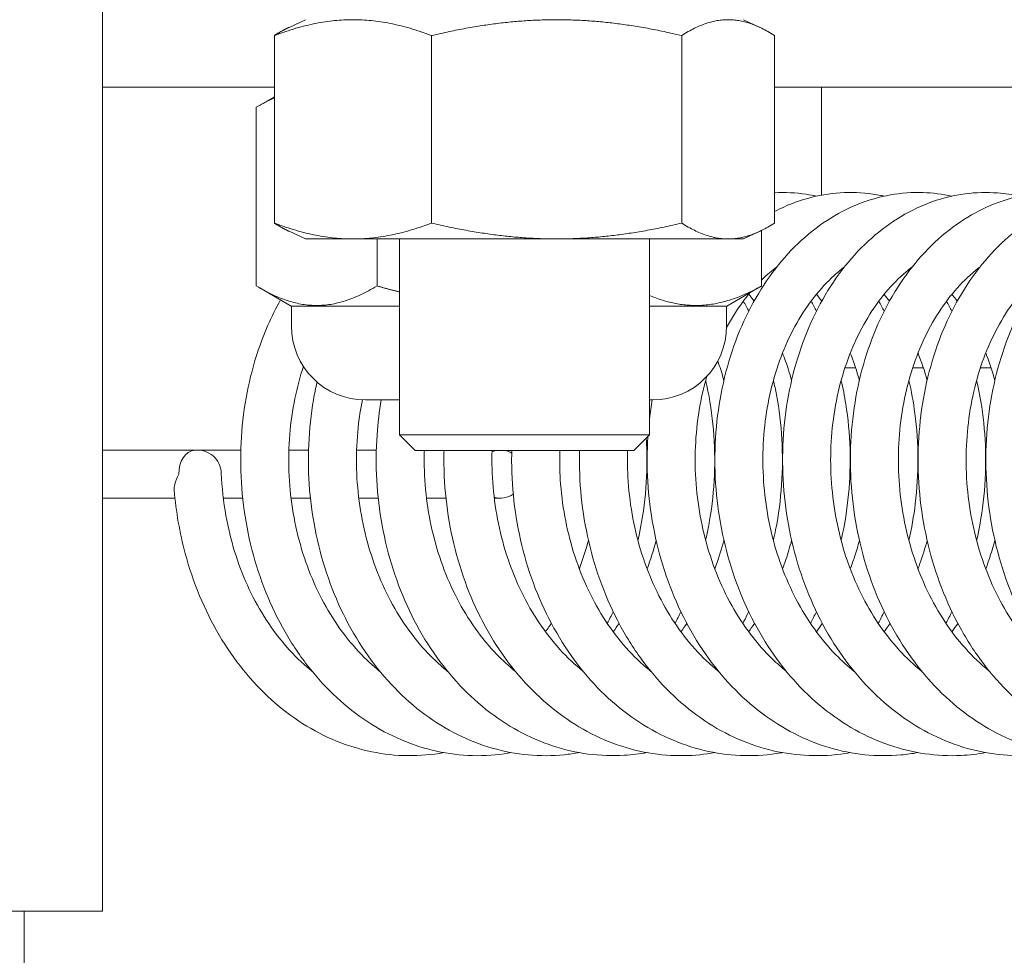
# Model space of a CAD drawing. Header units: inches. Extents: x 15 to 394, y 11 to 241.
# Tile 50 of 83: x 294.499 to 295.483, y 74.84 to 75.774. Entities that reach past the tile are written whole.
import ezdxf

# ---------------------------------------------------------------- set-up
doc = ezdxf.new("R2010")
doc.units = ezdxf.units.IN
doc.header["$LTSCALE"] = 24
doc.header["$MEASUREMENT"] = 0
doc.layers.get('0').update_dxf_attribs({"lineweight": 0})
for name, color, linetype, lineweight in [('Detail Boundary (ANSI)', 7, 'Continuous', 5), ('Dimension (ANSI)', 7, 'Continuous', 5), ('Hatch (ANSI)', 7, 'Continuous', 5), ('Visible (ANSI)', 7, 'Continuous', 5)]:
    doc.layers.add(name, color=color, linetype=linetype, lineweight=lineweight)
doc.styles.add('ROMANS', font='tahoma.ttf')
doc.dimstyles.new('Default (ANSI)', dxfattribs={"dimscale": 24, "dimtxt": 0.07, "dimasz": 0.07, "dimexe": 0.125, "dimexo": 0.0625, "dimgap": 0.031496, "dimtad": 0, "dimtih": 1, "dimtoh": 1, "dimrnd": 1e-08, "dimzin": 0, "dimdsep": 46, "dimtxsty": 'ROMANS', "dimblk": 'Filled-1', "dimcen": 0.09, "dimdle": 0.393701, "dimclrd": 256, "dimclre": 256, "dimclrt": 256, "dimadec": 0, "dimazin": 0, "dimtfac": 0.928571, "dimtofl": 0, "dimtmove": 0, "dimatfit": 3, "dimfxl": 0, "dimtolj": 1, "dimtzin": 0, "dimlwd": -1, "dimlwe": -1, "dimarcsym": 0})

# ---------------------------------------------------------------- blocks, each defined once
blk = doc.blocks.new('Filled-1')
at = {"color": 0}
for p, q in [((0, 0), (-1, 0.17857)), ((-1, 0.17857), (-1, -0.17857)), ((-1, 0), (0, 0)), ((-1, -0.17857), (0, 0))]:
    blk.add_line(p, q, dxfattribs=at)
at = {"color": 0, "flags": 128}
blk.add_lwpolyline([(-1, -0.17857), (0, 0)], dxfattribs=at)
at = {"color": 0}
blk.add_solid([(-1, -0.17857), (0, 0), (-1, 0.17857), (-1, -0.17857)], dxfattribs=at)
blk = doc.blocks.new('*D15')
at = {"layer": 'Defpoints', "color": 0}
for p in [(296.53471, 76.22793), (294.51246, 70.09393), (305.54621, 70.09393)]:
    blk.add_point(p, dxfattribs=at)
at = {"layer": 'Dimension (ANSI)'}
for p, q in [((305.54621, 77.90793), (305.54621, 79.58793)), ((298.03471, 76.22793), (308.54621, 76.22793)), ((296.01246, 70.09393), (308.54621, 70.09393)), ((305.54621, 68.41393), (305.54621, 66.73393))]:
    blk.add_line(p, q, dxfattribs=at)
at = {"layer": 'Dimension (ANSI)', "xscale": 1.680000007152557, "yscale": 1.680000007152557, "zscale": 1.680000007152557}
for p, rotation in [((305.54621, 76.22793), 270), ((305.54621, 70.09393), 90)]:
    blk.add_blockref('Filled-1', p, dxfattribs=dict(at, rotation=rotation))
at = {"layer": 'Dimension (ANSI)', "insert": (305.54621, 73.16093), "char_height": 1.68, "attachment_point": 5, "style": 'ROMANS'}
blk.add_mtext('\\A1;6.1', dxfattribs=at)
blk = doc.blocks.new('2dDetail0')
at = {"layer": 'Detail Boundary (ANSI)'}
blk.add_circle((12.313085, 3.142095), 0.06468, dxfattribs=at)

msp = doc.modelspace()

# ---------------------------------------------------------------- hatches: boundary and pattern name
at = {"layer": 'Hatch (ANSI)'}
h = msp.add_hatch(dxfattribs=at)
h.set_pattern_fill('ANSI31', color=256, scale=24, style=0)
edge = h.paths.add_edge_path()
edge.add_ellipse((247.24021, 76.00018), major_axis=(0, 0.22775), ratio=1, start_angle=0, end_angle=90)
edge.add_line((247.01246, 76.00018), (247.01246, 52.39318))
edge.add_ellipse((247.30271, 52.39318), major_axis=(-0.29025, 0), ratio=1, start_angle=0, end_angle=90)
edge.add_line((247.30271, 52.10293), (296.47221, 52.10293))
edge.add_ellipse((296.47221, 52.39318), major_axis=(0, -0.29025), ratio=1, start_angle=0, end_angle=90)
edge.add_line((296.76246, 52.39318), (296.76246, 76.00018))
edge.add_ellipse((296.53471, 76.00018), major_axis=(0.22775, 0), ratio=1, start_angle=0, end_angle=90)
edge.add_line((296.53471, 76.22793), (293.99021, 76.22793))
edge.add_ellipse((293.99021, 76.32168), major_axis=(0, -0.09375), ratio=1, start_angle=270, end_angle=360, ccw=False)
edge.add_line((293.89646, 76.32168), (293.89646, 76.86618))
edge.add_ellipse((293.99021, 76.86618), major_axis=(-0.09375, 0), ratio=1, start_angle=270, end_angle=360, ccw=False)
edge.add_line((293.99021, 76.95993), (294.38746, 76.95993))
edge.add_line((294.38746, 76.95993), (294.38746, 77.09393))
edge.add_line((294.38746, 77.09393), (293.99021, 77.09393))
edge.add_ellipse((293.99021, 76.86618), major_axis=(0, 0.22775), ratio=1, start_angle=0, end_angle=90)
edge.add_line((293.76246, 76.86618), (293.76246, 76.32168))
edge.add_ellipse((293.99021, 76.32168), major_axis=(-0.22775, 0), ratio=1, start_angle=0, end_angle=90)
edge.add_line((293.99021, 76.09393), (296.53471, 76.09393))
edge.add_ellipse((296.53471, 76.00018), major_axis=(0, 0.09375), ratio=1, start_angle=270, end_angle=360, ccw=False)
edge.add_line((296.62846, 76.00018), (296.62846, 52.39318))
edge.add_ellipse((296.47221, 52.39318), major_axis=(0.15625, 0), ratio=1, start_angle=270, end_angle=360, ccw=False)
edge.add_line((296.47221, 52.23693), (247.30271, 52.23693))
edge.add_ellipse((247.30271, 52.39318), major_axis=(0, -0.15625), ratio=1, start_angle=270, end_angle=360, ccw=False)
edge.add_line((247.14646, 52.39318), (247.14646, 76.00018))
edge.add_ellipse((247.24021, 76.00018), major_axis=(-0.09375, 0), ratio=1, start_angle=270, end_angle=360, ccw=False)
edge.add_line((247.24021, 76.09393), (248.53471, 76.09393))
edge.add_ellipse((248.53471, 76.32168), major_axis=(0, -0.22775), ratio=1, start_angle=0, end_angle=90)
edge.add_line((248.76246, 76.32168), (248.76246, 76.86618))
edge.add_ellipse((248.53471, 76.86618), major_axis=(0.22775, 0), ratio=1, start_angle=0, end_angle=90)
edge.add_line((248.53471, 77.09393), (248.13746, 77.09393))
edge.add_line((248.13746, 77.09393), (248.13746, 76.95993))
edge.add_line((248.13746, 76.95993), (248.53471, 76.95993))
edge.add_ellipse((248.53471, 76.86618), major_axis=(0, 0.09375), ratio=1, start_angle=270, end_angle=360, ccw=False)
edge.add_line((248.62846, 76.86618), (248.62846, 76.32168))
edge.add_ellipse((248.53471, 76.32168), major_axis=(0.09375, 0), ratio=1, start_angle=270, end_angle=360, ccw=False)
edge.add_line((248.53471, 76.22793), (248.15971, 76.22793))
edge.add_line((248.15971, 76.22793), (247.84721, 76.22793))
edge.add_line((247.84721, 76.22793), (247.53471, 76.22793))
edge.add_line((247.53471, 76.22793), (247.24021, 76.22793))

# ---------------------------------------------------------------- linework, layer by layer
at = {"layer": 'Visible (ANSI)'}
for p, q in [((294.58171, 75.83708), (294.58171, 75.07143)), ((294.78471, 75.77428), (294.76823, 75.76659)), ((295.22221, 75.77428), (295.23868, 75.76659)), ((294.75355, 75.75846), (294.75355, 75.57109)), ((294.91072, 75.75846), (294.91072, 75.57109)), ((295.16062, 75.75846), (295.16062, 75.57109)), ((295.25336, 75.57109), (295.25336, 75.75846)), ((294.75355, 75.70693), (294.58171, 75.70693)), ((295.50196, 75.70693), (295.25336, 75.70693)), ((295.30046, 75.70693), (295.30046, 75.59905)), ((294.75355, 75.69725), (294.73892, 75.6888)), ((294.73547, 75.68676), (294.73547, 75.50834)), ((295.24045, 75.5638), (295.24045, 75.50834)), ((294.78471, 75.55528), (294.76823, 75.56296)), ((295.22221, 75.55528), (294.78471, 75.55528)), ((294.85616, 75.55528), (294.85616, 75.50834)), ((294.87846, 75.35963), (294.87846, 75.55528)), ((295.12846, 75.35963), (295.12846, 75.55528)), ((295.22221, 75.55528), (295.23868, 75.56296)), ((294.77032, 75.48818), (294.73892, 75.50631)), ((295.20559, 75.48818), (295.237, 75.50631)), ((294.77032, 75.48818), (294.87846, 75.48818)), ((294.77053, 75.46843), (294.77053, 75.48818)), ((295.12846, 75.48818), (295.20559, 75.48818)), ((295.20553, 75.46843), (295.20553, 75.48818)), ((295.30046, 75.49329), (295.30046, 75.49294)), ((295.33434, 75.42668), (295.32378, 75.42668)), ((295.40203, 75.42668), (295.39147, 75.42668)), ((295.46973, 75.42668), (295.45916, 75.42668)), ((294.87846, 75.39443), (294.84453, 75.39443)), ((295.13153, 75.39443), (295.12846, 75.39443)), ((294.87846, 75.35963), (295.12846, 75.35963)), ((294.89416, 75.34393), (294.87846, 75.35963)), ((295.11276, 75.34393), (295.12846, 75.35963)), ((294.67498, 75.34438), (294.58171, 75.34438)), ((294.67807, 75.34438), (294.72005, 75.34438)), ((294.76807, 75.34438), (294.78774, 75.34438)), ((294.83576, 75.34438), (294.85543, 75.34438)), ((295.11276, 75.34393), (294.89416, 75.34393)), ((294.65423, 75.29648), (294.58171, 75.29648)), ((294.72193, 75.29648), (294.70254, 75.29648)), ((294.78962, 75.29648), (294.77023, 75.29648)), ((294.85731, 75.29648), (294.83793, 75.29648)), ((294.925, 75.29648), (294.90562, 75.29648)), ((294.97944, 75.29648), (294.97331, 75.29648)), ((294.58171, 75.07143), (294.58171, 74.88393)), ((294.48796, 74.88393), (294.58171, 74.88393)), ((294.50346, 70.09393), (294.50346, 74.88393))]:
    msp.add_line(p, q, dxfattribs=at)
for centre, radius, start, end in [((294.84453, 75.46843), 0.074, 180, 270), ((295.13153, 75.46843), 0.074, 270, 0), ((294.67652, 75.32043), 0.024, 2.39814, 95.67045)]:
    msp.add_arc(centre, radius, start, end, dxfattribs=at)
for centre, major_axis, ratio, start_param, end_param in [((294.67652, 75.32043), (-0.00237, 0.02388), 0.75883, 0, 1.495592), ((294.97944, 75.32043), (0, 0.02395), 0.985297, 0.19421, 0.361068), ((294.97944, 75.32043), (0, 0.02395), 0.985297, 5.783232, 6.088975), ((294.97944, 75.32043), (0, 0.02395), 0.985297, 2.874365, 3.718316)]:
    msp.add_ellipse(centre, major_axis=major_axis, ratio=ratio, start_param=start_param, end_param=end_param, dxfattribs=at)
for points, weights in [([(294.75355, 75.75846), (294.83214, 75.78792), (294.91072, 75.75846)], [1, 1.15470053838, 1]), ([(294.91072, 75.75846), (295.03567, 75.78792), (295.16062, 75.75846)], [1, 1.15470053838, 1]), ([(295.16062, 75.75846), (295.20699, 75.78792), (295.25336, 75.75846)], [1, 1.15470053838, 1]), ([(294.76823, 75.76659), (294.76115, 75.76329), (294.75355, 75.75846)], [1.03838962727, 1.02245385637, 1]), ([(294.75355, 75.69636), (294.74482, 75.69241), (294.73547, 75.68676)], [1.03673668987, 1.02135442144, 1.00016401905]), ([(294.75355, 75.57109), (294.76115, 75.56626), (294.76823, 75.56296)], [1, 1.02245385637, 1.03838962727]), ([(294.91072, 75.57109), (294.83214, 75.54163), (294.75355, 75.57109)], [1, 1.15470053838, 1]), ([(295.16062, 75.57109), (295.03567, 75.54163), (294.91072, 75.57109)], [1, 1.15470053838, 1]), ([(295.25336, 75.57109), (295.20699, 75.54163), (295.16062, 75.57109)], [1, 1.15470053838, 1]), ([(294.73547, 75.50834), (294.79581, 75.47191), (294.85616, 75.50834)], [1.00014442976, 1.1547635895, 1.00014440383]), ([(294.85616, 75.50834), (294.86754, 75.50506), (294.87846, 75.50235)], [1.00014440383, 1.0123714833, 1.02266476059]), ([(295.12846, 75.49877), (295.18255, 75.4763), (295.24045, 75.50834)], [1.03662795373, 1.13363447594, 1.00014440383]), ([(295.24045, 75.50834), (295.23871, 75.50729), (295.237, 75.50631)], [1.00014440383, 1.0040133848, 1.00768874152])]:
    msp.add_rational_spline(points, weights, degree=2, dxfattribs=at)
for points, knots in [([(295.46444, 75.04221), (295.45629, 75.04074), (295.44806, 75.0398), (295.42774, 75.03881), (295.41563, 75.03938), (295.39162, 75.04282), (295.37973, 75.04569), (295.35638, 75.05367), (295.34493, 75.05881), (295.32272, 75.07123), (295.31196, 75.07855), (295.29141, 75.09522), (295.28163, 75.10459), (295.26331, 75.12514), (295.25478, 75.13634), (295.2392, 75.16025), (295.23216, 75.17298), (295.21975, 75.19959), (295.21438, 75.21349), (295.20545, 75.24209), (295.20189, 75.25679), (295.19663, 75.2866), (295.19494, 75.30171), (295.19346, 75.33197), (295.19367, 75.34712), (295.19597, 75.37707), (295.19806, 75.39186), (295.20407, 75.42074), (295.20798, 75.43482), (295.21755, 75.46188), (295.22319, 75.47487), (295.23606, 75.49939), (295.24329, 75.51094), (295.25911, 75.53224), (295.2677, 75.54201), (295.28599, 75.55945), (295.29566, 75.56715), (295.31578, 75.58026), (295.3262, 75.5857), (295.34744, 75.5942), (295.35826, 75.5973), (295.37999, 75.60116), (295.39091, 75.60194), (295.41146, 75.60128), (295.4211, 75.60008), (295.4306, 75.598)], [29.701319, 29.701319, 29.701319, 29.701319, 29.806121, 29.806121, 29.959525, 29.959525, 30.113297, 30.113297, 30.268759, 30.268759, 30.426647, 30.426647, 30.586983, 30.586983, 30.749272, 30.749272, 30.912848, 30.912848, 31.077143, 31.077143, 31.24178, 31.24178, 31.406556, 31.406556, 31.57138, 31.57138, 31.736203, 31.736203, 31.900943, 31.900943, 32.065406, 32.065406, 32.229167, 32.229167, 32.391474, 32.391474, 32.551273, 32.551273, 32.70757, 32.70757, 32.860106, 32.860106, 33.009847, 33.009847, 33.142727, 33.142727, 33.142727, 33.142727]), ([(295.25336, 75.60147), (295.26396, 75.60201), (295.2746, 75.60148), (295.2885, 75.59936), (295.29186, 75.59873), (295.29521, 75.598)], [45.5163905, 45.5163905, 45.5163905, 45.5163905, 45.6622271, 45.6622271, 45.709086, 45.709086, 45.709086, 45.709086]), ([(295.25336, 75.58269), (295.25639, 75.58427), (295.25946, 75.58576), (295.27296, 75.59184), (295.28372, 75.59544), (295.3054, 75.60026), (295.31631, 75.60154), (295.33807, 75.60179), (295.34891, 75.60079), (295.3607, 75.59847), (295.3618, 75.59824), (295.36291, 75.598)], [38.9124332, 38.9124332, 38.9124332, 38.9124332, 38.9580835, 38.9580835, 39.1113761, 39.1113761, 39.2615665, 39.2615665, 39.4104861, 39.4104861, 39.4259075, 39.4259075, 39.4259075, 39.4259075]), ([(295.53214, 75.04221), (295.52146, 75.04029), (295.51066, 75.03927), (295.48777, 75.03908), (295.47568, 75.04014), (295.45178, 75.04454), (295.43996, 75.0479), (295.41681, 75.05683), (295.40549, 75.06243), (295.38358, 75.07577), (295.373, 75.08354), (295.35288, 75.10106), (295.34334, 75.11084), (295.32555, 75.13215), (295.31732, 75.1437), (295.30238, 75.16824), (295.29568, 75.18124), (295.28398, 75.20834), (295.27899, 75.22244), (295.27082, 75.25135), (295.26765, 75.26617), (295.26318, 75.29614), (295.26189, 75.3113), (295.26121, 75.34155), (295.26182, 75.35666), (295.26491, 75.38644), (295.26739, 75.40112), (295.27416, 75.42967), (295.27846, 75.44355), (295.28874, 75.47014), (295.29473, 75.48285), (295.30826, 75.50675), (295.3158, 75.51795), (295.33219, 75.53848), (295.34103, 75.54784), (295.35976, 75.5644), (295.36962, 75.57164), (295.39003, 75.58378), (295.40056, 75.58873), (295.42196, 75.59625), (295.43282, 75.59886), (295.45459, 75.60174), (295.4655, 75.60205), (295.48371, 75.60066), (295.49104, 75.59958), (295.49829, 75.598)], [23.418125, 23.418125, 23.418125, 23.418125, 23.555363, 23.555363, 23.708719, 23.708719, 23.862753, 23.862753, 24.01869, 24.01869, 24.177115, 24.177115, 24.337915, 24.337915, 24.500531, 24.500531, 24.6643, 24.6643, 24.828692, 24.828692, 24.99337, 24.99337, 25.158162, 25.158162, 25.32299, 25.32299, 25.487804, 25.487804, 25.652508, 25.652508, 25.816868, 25.816868, 25.980397, 25.980397, 26.142268, 26.142268, 26.301397, 26.301397, 26.456885, 26.456885, 26.608707, 26.608707, 26.758092, 26.758092, 26.859537, 26.859537, 26.859537, 26.859537]), ([(295.59983, 75.04221), (295.59861, 75.04199), (295.59738, 75.04178), (295.58415, 75.03966), (295.572, 75.03888), (295.54781, 75.03966), (295.53576, 75.04121), (295.51198, 75.04657), (295.50025, 75.05041), (295.47732, 75.06028), (295.46613, 75.06635), (295.44455, 75.08059), (295.43417, 75.0888), (295.41449, 75.10716), (295.40521, 75.11734), (295.38798, 75.13938), (295.38006, 75.15127), (295.36577, 75.17641), (295.35942, 75.18967), (295.34845, 75.21722), (295.34383, 75.2315), (295.33643, 75.2607), (295.33365, 75.27562), (295.32998, 75.30572), (295.32909, 75.32089), (295.32921, 75.35111), (295.33022, 75.36616), (295.3341, 75.39574), (295.33697, 75.41028), (295.3445, 75.43848), (295.34916, 75.45214), (295.36016, 75.47822), (295.36649, 75.49064), (295.38066, 75.51389), (295.38849, 75.52472), (295.40542, 75.54446), (295.41451, 75.55339), (295.43365, 75.56905), (295.44368, 75.57582), (295.46436, 75.58699), (295.47499, 75.59145), (295.49118, 75.59637), (295.49655, 75.5977), (295.50196, 75.59875)], [17.134935, 17.134935, 17.134935, 17.134935, 17.150693, 17.150693, 17.304568, 17.304568, 17.457945, 17.457945, 17.612296, 17.612296, 17.768734, 17.768734, 17.927691, 17.927691, 18.088929, 18.088929, 18.251841, 18.251841, 18.41578, 18.41578, 18.580253, 18.580253, 18.744966, 18.744966, 18.90977, 18.90977, 19.074599, 19.074599, 19.239401, 19.239401, 19.404059, 19.404059, 19.568294, 19.568294, 19.731554, 19.731554, 19.89294, 19.89294, 20.051356, 20.051356, 20.206031, 20.206031, 20.281443, 20.281443, 20.281443, 20.281443]), ([(295.66752, 75.04221), (295.66376, 75.04153), (295.65998, 75.04097), (295.64416, 75.03908), (295.63202, 75.0388), (295.60787, 75.04055), (295.59588, 75.04258), (295.57223, 75.04891), (295.5606, 75.05321), (295.53791, 75.06402), (295.52687, 75.07056), (295.50564, 75.0857), (295.49547, 75.09434), (295.47627, 75.11352), (295.46725, 75.12408), (295.45061, 75.14683), (295.443, 75.15904), (295.42938, 75.18474), (295.42338, 75.19825), (295.41315, 75.22621), (295.40891, 75.24066), (295.40229, 75.27011), (295.39991, 75.28512), (295.39704, 75.31531), (295.39655, 75.33048), (295.39747, 75.36063), (295.39887, 75.3756), (295.40353, 75.40496), (295.40679, 75.41934), (295.41507, 75.44716), (295.4201, 75.46059), (295.43179, 75.48612), (295.43846, 75.49824), (295.45325, 75.5208), (295.46137, 75.53126), (295.47882, 75.55018), (295.48813, 75.55867), (295.49984, 75.56751), (295.5017, 75.56886), (295.50359, 75.57018)], [10.851756, 10.851756, 10.851756, 10.851756, 10.900103, 10.900103, 11.053751, 11.053751, 11.207215, 11.207215, 11.361934, 11.361934, 11.518893, 11.518893, 11.678369, 11.678369, 11.840018, 11.840018, 12.003197, 12.003197, 12.167282, 12.167282, 12.331825, 12.331825, 12.496565, 12.496565, 12.661379, 12.661379, 12.826208, 12.826208, 12.990993, 12.990993, 13.155592, 13.155592, 13.319679, 13.319679, 13.482629, 13.482629, 13.643478, 13.643478, 13.673606, 13.673606, 13.673606, 13.673606]), ([(295.70781, 75.03929), (295.69853, 75.03897), (295.68924, 75.03934), (295.66797, 75.04174), (295.65603, 75.04426), (295.63255, 75.05154), (295.62101, 75.05632), (295.59859, 75.06806), (295.58771, 75.07505), (295.56687, 75.09108), (295.55692, 75.10014), (295.53821, 75.12012), (295.52947, 75.13106), (295.51343, 75.15449), (295.50614, 75.16699), (295.49322, 75.19324), (295.48758, 75.20698), (295.47809, 75.23531), (295.47424, 75.24991), (295.46841, 75.27959), (295.46642, 75.29466), (295.46435, 75.3249), (295.46426, 75.34007), (295.46597, 75.37011), (295.46777, 75.38499), (295.47321, 75.41408), (295.47685, 75.42829), (295.48588, 75.45569), (295.49126, 75.46887), (295.50364, 75.49384), (295.51063, 75.50563), (295.52602, 75.52747), (295.53442, 75.53754), (295.54641, 75.54963), (295.54944, 75.5525), (295.55253, 75.55528)], [4.685145, 4.685145, 4.685145, 4.685145, 4.802925, 4.802925, 4.956543, 4.956543, 5.111675, 5.111675, 5.269167, 5.269167, 5.429146, 5.429146, 5.591174, 5.591174, 5.754592, 5.754592, 5.918804, 5.918804, 6.083405, 6.083405, 6.248168, 6.248168, 6.412988, 6.412988, 6.577814, 6.577814, 6.742576, 6.742576, 6.907103, 6.907103, 7.071014, 7.071014, 7.23361, 7.23361, 7.286853, 7.286853, 7.286853, 7.286853]), ([(295.24045, 75.51421), (295.24072, 75.51449), (295.241, 75.51476), (295.24595, 75.51957), (295.25078, 75.52372), (295.25571, 75.52748)], [38.6601334, 38.6601334, 38.6601334, 38.6601334, 38.6665047, 38.6665047, 38.7731383, 38.7731383, 38.7731383, 38.7731383]), ([(295.33288, 75.12339), (295.32658, 75.12844), (295.32048, 75.13399), (295.30703, 75.14782), (295.29985, 75.15642), (295.28661, 75.17492), (295.28054, 75.18481), (295.26961, 75.20563), (295.26476, 75.21657), (295.25638, 75.23923), (295.25286, 75.25096), (295.24723, 75.27491), (295.24511, 75.28714), (295.24235, 75.31178), (295.24169, 75.32419), (295.24185, 75.34888), (295.24265, 75.36115), (295.24569, 75.38523), (295.24791, 75.39703), (295.2537, 75.41988), (295.25725, 75.43091), (295.26558, 75.45194), (295.27035, 75.46192), (295.28094, 75.48062), (295.28677, 75.48932), (295.29931, 75.50527), (295.30604, 75.5125), (295.31645, 75.52194), (295.3199, 75.52481), (295.32341, 75.52748)], [30.420999, 30.420999, 30.420999, 30.420999, 30.542759, 30.542759, 30.700827, 30.700827, 30.857384, 30.857384, 31.013163, 31.013163, 31.168596, 31.168596, 31.323903, 31.323903, 31.47917, 31.47917, 31.634418, 31.634418, 31.789652, 31.789652, 31.944929, 31.944929, 32.100427, 32.100427, 32.256572, 32.256572, 32.414197, 32.414197, 32.48995, 32.48995, 32.48995, 32.48995]), ([(295.40057, 75.12339), (295.39267, 75.12972), (295.38508, 75.13684), (295.37049, 75.15279), (295.36352, 75.16166), (295.35071, 75.18064), (295.34487, 75.19075), (295.33442, 75.21197), (295.32982, 75.22308), (295.32196, 75.24605), (295.31871, 75.25789), (295.31363, 75.28203), (295.3118, 75.29432), (295.3096, 75.31902), (295.30923, 75.33143), (295.30995, 75.35605), (295.31104, 75.36825), (295.31462, 75.39214), (295.31711, 75.40382), (295.32341, 75.42635), (295.32722, 75.4372), (295.33601, 75.45781), (295.34099, 75.46756), (295.35199, 75.48575), (295.35801, 75.49418), (295.37089, 75.50956), (295.37778, 75.51648), (295.38697, 75.52426), (295.38903, 75.5259), (295.3911, 75.52748)], [24.137807, 24.137807, 24.137807, 24.137807, 24.290528, 24.290528, 24.448228, 24.448228, 24.604587, 24.604587, 24.760272, 24.760272, 24.915669, 24.915669, 25.070964, 25.070964, 25.226227, 25.226227, 25.381471, 25.381471, 25.536707, 25.536707, 25.692007, 25.692007, 25.847588, 25.847588, 26.003939, 26.003939, 26.161999, 26.161999, 26.206771, 26.206771, 26.206771, 26.206771]), ([(295.46826, 75.12339), (295.46702, 75.12439), (295.46578, 75.12541), (295.4564, 75.13332), (295.44861, 75.14104), (295.43408, 75.15791), (295.42731, 75.16704), (295.41495, 75.1865), (295.40933, 75.19682), (295.39938, 75.21842), (295.39503, 75.2297), (295.3877, 75.25293), (295.38472, 75.26489), (295.38019, 75.28919), (295.37865, 75.30153), (295.37702, 75.32626), (295.37693, 75.33866), (295.37822, 75.36318), (295.37958, 75.37531), (295.38371, 75.39898), (295.38647, 75.41052), (295.39327, 75.43272), (295.39732, 75.44338), (295.40656, 75.46355), (295.41176, 75.47306), (295.42315, 75.49073), (295.42935, 75.49888), (295.44257, 75.51367), (295.4496, 75.52028), (295.45753, 75.52651), (295.45816, 75.527), (295.45879, 75.52748)], [17.854619, 17.854619, 17.854619, 17.854619, 17.87872, 17.87872, 18.038209, 18.038209, 18.19558, 18.19558, 18.351765, 18.351765, 18.507371, 18.507371, 18.662738, 18.662738, 18.818024, 18.818024, 18.973284, 18.973284, 19.128524, 19.128524, 19.283763, 19.283763, 19.439095, 19.439095, 19.594776, 19.594776, 19.751369, 19.751369, 19.909922, 19.909922, 19.923591, 19.923591, 19.923591, 19.923591]), ([(295.53596, 75.12339), (295.53309, 75.12569), (295.53027, 75.12809), (295.51951, 75.13777), (295.51192, 75.14578), (295.49778, 75.16318), (295.49123, 75.17256), (295.47932, 75.19247), (295.47394, 75.203), (295.46448, 75.22496), (295.46039, 75.2364), (295.4536, 75.25989), (295.45089, 75.27194), (295.44692, 75.29637), (295.44566, 75.30875), (295.4446, 75.33349), (295.4448, 75.34586), (295.44665, 75.37027), (295.44829, 75.38231), (295.45295, 75.40574), (295.45597, 75.41713), (295.46327, 75.43898), (295.46755, 75.44943), (295.47724, 75.46915), (295.48265, 75.47841), (295.49442, 75.49555), (295.50079, 75.50341), (295.51358, 75.51681), (295.51993, 75.52249), (295.52648, 75.52748)], [11.571437, 11.571437, 11.571437, 11.571437, 11.626821, 11.626821, 11.785811, 11.785811, 11.942888, 11.942888, 12.098922, 12.098922, 12.254462, 12.254462, 12.409805, 12.409805, 12.565084, 12.565084, 12.720339, 12.720339, 12.875576, 12.875576, 13.030823, 13.030823, 13.186195, 13.186195, 13.341998, 13.341998, 13.498872, 13.498872, 13.640404, 13.640404, 13.640404, 13.640404]), ([(295.20551, 75.46684), (295.21045, 75.47603), (295.21588, 75.48462), (295.22402, 75.49565), (295.2264, 75.49868), (295.22884, 75.50159)], [38.3593862, 38.3593862, 38.3593862, 38.3593862, 38.5092592, 38.5092592, 38.5687269, 38.5687269, 38.5687269, 38.5687269]), ([(295.36291, 75.50001), (295.36296, 75.49994), (295.36301, 75.49988), (295.36482, 75.49765), (295.36656, 75.49543), (295.36826, 75.49314)], [46.26501686, 46.26501686, 46.26501686, 46.26501686, 46.26625494, 46.26625494, 46.30981594, 46.30981594, 46.30981594, 46.30981594]), ([(295.4306, 75.5), (295.43191, 75.49841), (295.43319, 75.49678), (295.43496, 75.49446), (295.43546, 75.4938), (295.43595, 75.49314)], [39.98183221, 39.98183221, 39.98183221, 39.98183221, 40.01400928, 40.01400928, 40.02663143, 40.02663143, 40.02663143, 40.02663143]), ([(294.9906, 75.04221), (294.98817, 75.04177), (294.98573, 75.04138), (294.97127, 75.03935), (294.95913, 75.0388), (294.93496, 75.04004), (294.92293, 75.04182), (294.89921, 75.04764), (294.88752, 75.0517), (294.8647, 75.06202), (294.85359, 75.06831), (294.83217, 75.08298), (294.82189, 75.0914), (294.80243, 75.11015), (294.79327, 75.12051), (294.77632, 75.14289), (294.76854, 75.15493), (294.75457, 75.18034), (294.74839, 75.19372), (294.73777, 75.22147), (294.73333, 75.23583), (294.7263, 75.26516), (294.72371, 75.28012), (294.72042, 75.31026), (294.71972, 75.32544), (294.72021, 75.35563), (294.72141, 75.37065), (294.72566, 75.40013), (294.72872, 75.41459), (294.73661, 75.44261), (294.74144, 75.45617), (294.75093, 75.4778), (294.75513, 75.48622), (294.75969, 75.49432)], [73.683605, 73.683605, 73.683605, 73.683605, 73.714834, 73.714834, 73.868593, 73.868593, 74.022003, 74.022003, 74.176523, 74.176523, 74.333206, 74.333206, 74.492411, 74.492411, 74.653847, 74.653847, 74.81689, 74.81689, 74.980901, 74.980901, 75.145409, 75.145409, 75.310135, 75.310135, 75.474944, 75.474944, 75.639773, 75.639773, 75.804568, 75.804568, 75.9692, 75.9692, 76.080001, 76.080001, 76.080001, 76.080001]), ([(295.26137, 75.4413), (295.26351, 75.43589), (295.26548, 75.43035), (295.26841, 75.42118), (295.26947, 75.41763), (295.27046, 75.41403)], [59.1618414, 59.1618414, 59.1618414, 59.1618414, 59.2417197, 59.2417197, 59.2911026, 59.2911026, 59.2911026, 59.2911026]), ([(295.32906, 75.4413), (295.33201, 75.43384), (295.33465, 75.42612), (295.33738, 75.41681), (295.33777, 75.41542), (295.33815, 75.41403)], [52.8786568, 52.8786568, 52.8786568, 52.8786568, 52.9888131, 52.9888131, 53.0079172, 53.0079172, 53.0079172, 53.0079172]), ([(295.46445, 75.4413), (295.46485, 75.44027), (295.46525, 75.43923), (295.46861, 75.4304), (295.47125, 75.42233), (295.47353, 75.41403)], [40.3122869, 40.3122869, 40.3122869, 40.3122869, 40.3275072, 40.3275072, 40.4415483, 40.4415483, 40.4415483, 40.4415483]), ([(294.85903, 75.12339), (294.85573, 75.12604), (294.85249, 75.12881), (294.84138, 75.13899), (294.83384, 75.14707), (294.81981, 75.16462), (294.81332, 75.17406), (294.80153, 75.19409), (294.79621, 75.20467), (294.78689, 75.22673), (294.78287, 75.2382), (294.77622, 75.26176), (294.77359, 75.27384), (294.76977, 75.2983), (294.76858, 75.31068), (294.76767, 75.33543), (294.76795, 75.34779), (294.76995, 75.37216), (294.77167, 75.38417), (294.77633, 75.40686), (294.7792, 75.41757), (294.78263, 75.42786)], [74.40329, 74.40329, 74.40329, 74.40329, 74.467022, 74.467022, 74.625885, 74.625885, 74.782889, 74.782889, 74.938887, 74.938887, 75.094411, 75.094411, 75.249748, 75.249748, 75.405025, 75.405025, 75.56028, 75.56028, 75.715516, 75.715516, 75.86179, 75.86179, 75.86179, 75.86179]), ([(295.19667, 75.43333), (295.19694, 75.43258), (295.19721, 75.43183), (295.1994, 75.42551), (295.20117, 75.41983), (295.20276, 75.41403)], [65.48379183, 65.48379183, 65.48379183, 65.48379183, 65.4946125, 65.4946125, 65.57428942, 65.57428942, 65.57428942, 65.57428942]), ([(295.26518, 75.12339), (295.26049, 75.12715), (295.25591, 75.13119), (295.24368, 75.14302), (295.23631, 75.15135), (295.22264, 75.16934), (295.21634, 75.17899), (295.20495, 75.1994), (295.19984, 75.21015), (295.19096, 75.2325), (295.18717, 75.24409), (295.18099, 75.26784), (295.17859, 75.28), (295.17526, 75.30455), (295.17432, 75.31695), (295.17391, 75.34168), (295.17443, 75.354), (295.17691, 75.37825), (295.17887, 75.39017), (295.18275, 75.40726), (295.18416, 75.4127), (295.18572, 75.41804)], [36.704182, 36.704182, 36.704182, 36.704182, 36.794894, 36.794894, 36.953369, 36.953369, 37.110153, 37.110153, 37.266041, 37.266041, 37.421519, 37.421519, 37.576841, 37.576841, 37.732113, 37.732113, 37.887364, 37.887364, 38.042599, 38.042599, 38.116701, 38.116701, 38.116701, 38.116701]), ([(295.05829, 75.04221), (295.05333, 75.04132), (295.04834, 75.04062), (295.03128, 75.03891), (295.01914, 75.03886), (294.99503, 75.04108), (294.98306, 75.04334), (294.95949, 75.05012), (294.9479, 75.05465), (294.92534, 75.0659), (294.91437, 75.07265), (294.89332, 75.08822), (294.88326, 75.09706), (294.86429, 75.11662), (294.8554, 75.12736), (294.83904, 75.15044), (294.83158, 75.16279), (294.81829, 75.18875), (294.81246, 75.20237), (294.80258, 75.23052), (294.79853, 75.24504), (294.79228, 75.2746), (294.79009, 75.28964), (294.78759, 75.31986), (294.78729, 75.33503), (294.78859, 75.36514), (294.79018, 75.38007), (294.79372, 75.40063), (294.7949, 75.40653), (294.79623, 75.41236)], [67.400427, 67.400427, 67.400427, 67.400427, 67.464209, 67.464209, 67.61777, 67.61777, 67.771299, 67.771299, 67.926209, 67.926209, 68.08342, 68.08342, 68.243137, 68.243137, 68.404969, 68.404969, 68.568265, 68.568265, 68.732413, 68.732413, 68.896985, 68.896985, 69.061736, 69.061736, 69.226553, 69.226553, 69.391381, 69.391381, 69.458442, 69.458442, 69.458442, 69.458442]), ([(295.18459, 75.41403), (295.18499, 75.41229), (295.18539, 75.41054), (295.18887, 75.39439), (295.19107, 75.37963), (295.19358, 75.34973), (295.1939, 75.3346), (295.19264, 75.30433), (295.19106, 75.2892), (295.1874, 75.26752), (295.18607, 75.26082), (295.18455, 75.25417)], [71.9068163, 71.9068163, 71.9068163, 71.9068163, 71.926932, 71.926932, 72.0916637, 72.0916637, 72.256484, 72.256484, 72.4213094, 72.4213094, 72.4956698, 72.4956698, 72.4956698, 72.4956698]), ([(295.25228, 75.41403), (295.25339, 75.40927), (295.2544, 75.40446), (295.25803, 75.38508), (295.25983, 75.37021), (295.26155, 75.34017), (295.26147, 75.325), (295.2594, 75.29476), (295.25742, 75.27968), (295.2538, 75.26126), (295.25305, 75.25771), (295.25224, 75.25417)], [65.6236304, 65.6236304, 65.6236304, 65.6236304, 65.6785058, 65.6785058, 65.8432678, 65.8432678, 66.0080938, 66.0080938, 66.1729142, 66.1729142, 66.2124839, 66.2124839, 66.2124839, 66.2124839]), ([(295.31997, 75.41403), (295.32178, 75.40625), (295.32333, 75.39836), (295.32693, 75.3757), (295.32834, 75.36073), (295.32926, 75.33059), (295.32878, 75.31541), (295.32591, 75.28521), (295.32353, 75.2702), (295.32013, 75.25503), (295.32003, 75.2546), (295.31993, 75.25417)], [59.3404446, 59.3404446, 59.3404446, 59.3404446, 59.4300895, 59.4300895, 59.5948744, 59.5948744, 59.7597033, 59.7597033, 59.9245166, 59.9245166, 59.9292985, 59.9292985, 59.9292985, 59.9292985]), ([(295.38766, 75.41403), (295.39018, 75.40323), (295.39218, 75.39221), (295.39559, 75.36625), (295.3966, 75.35121), (295.39672, 75.32099), (295.39584, 75.30582), (295.39251, 75.27845), (295.39038, 75.26622), (295.38763, 75.25417)], [53.0572599, 53.0572599, 53.0572599, 53.0572599, 53.1816807, 53.1816807, 53.3464826, 53.3464826, 53.5113121, 53.5113121, 53.6461128, 53.6461128, 53.6461128, 53.6461128]), ([(295.45536, 75.41403), (295.45857, 75.40021), (295.46094, 75.38603), (295.46399, 75.35676), (295.4646, 75.34166), (295.46393, 75.3114), (295.46264, 75.29624), (295.45906, 75.27215), (295.45736, 75.26311), (295.45532, 75.25417)], [46.7740751, 46.7740751, 46.7740751, 46.7740751, 46.9332779, 46.9332779, 47.0980919, 47.0980919, 47.2629198, 47.2629198, 47.3629279, 47.3629279, 47.3629279, 47.3629279]), ([(294.92672, 75.12339), (294.92181, 75.12733), (294.91703, 75.13156), (294.90463, 75.14365), (294.89728, 75.15202), (294.88367, 75.17008), (294.8774, 75.17976), (294.86607, 75.20023), (294.861, 75.211), (294.85218, 75.23339), (294.84843, 75.24501), (294.84232, 75.26878), (294.83997, 75.28095), (294.83671, 75.30552), (294.83581, 75.31792), (294.83547, 75.34264), (294.83603, 75.35496), (294.83829, 75.37636), (294.83968, 75.38552), (294.84148, 75.39449)], [68.120108, 68.120108, 68.120108, 68.120108, 68.214978, 68.214978, 68.373397, 68.373397, 68.530149, 68.530149, 68.686021, 68.686021, 68.841493, 68.841493, 68.996812, 68.996812, 69.152084, 69.152084, 69.307334, 69.307334, 69.426294, 69.426294, 69.426294, 69.426294]), ([(295.12598, 75.04221), (295.11849, 75.04086), (295.11094, 75.03996), (295.0913, 75.03879), (295.07918, 75.03923), (295.05514, 75.04242), (295.04323, 75.04516), (295.01984, 75.05289), (295.00836, 75.0579), (294.98607, 75.07008), (294.97527, 75.07729), (294.95461, 75.09372), (294.94477, 75.10299), (294.92631, 75.12334), (294.9177, 75.13444), (294.90195, 75.15819), (294.89483, 75.17083), (294.88223, 75.19732), (294.87677, 75.21116), (294.86764, 75.23967), (294.86397, 75.25433), (294.85851, 75.2841), (294.85672, 75.2992), (294.85502, 75.32945), (294.85513, 75.34461), (294.85699, 75.37134), (294.85839, 75.38298), (294.86035, 75.39443)], [61.117246, 61.117246, 61.117246, 61.117246, 61.213517, 61.213517, 61.366945, 61.366945, 61.520659, 61.520659, 61.676001, 61.676001, 61.833747, 61.833747, 61.993958, 61.993958, 62.156155, 62.156155, 62.319677, 62.319677, 62.483943, 62.483943, 62.648568, 62.648568, 62.81334, 62.81334, 62.978163, 62.978163, 63.107223, 63.107223, 63.107223, 63.107223]), ([(295.39675, 75.04221), (295.39112, 75.0412), (295.38546, 75.04043), (295.36773, 75.03885), (295.35559, 75.03893), (295.3315, 75.0414), (295.31954, 75.04379), (295.29602, 75.05082), (295.28446, 75.05548), (295.26196, 75.06697), (295.25104, 75.07384), (295.23009, 75.08964), (295.22008, 75.09859), (295.20124, 75.11836), (295.19243, 75.1292), (295.17623, 75.15245), (295.16885, 75.16488), (295.15574, 75.19099), (295.15001, 75.20467), (295.14033, 75.23291), (295.13638, 75.24747), (295.13033, 75.27709), (295.12824, 75.29215), (295.12596, 75.32238), (295.12577, 75.33755), (295.12661, 75.35439), (295.12672, 75.3562), (295.12683, 75.358)], [35.984503, 35.984503, 35.984503, 35.984503, 36.056828, 36.056828, 36.210347, 36.210347, 36.363919, 36.363919, 36.518939, 36.518939, 36.67629, 36.67629, 36.836138, 36.836138, 36.998069, 36.998069, 37.161427, 37.161427, 37.325608, 37.325608, 37.490195, 37.490195, 37.654952, 37.654952, 37.819771, 37.819771, 37.839571, 37.839571, 37.839571, 37.839571]), ([(295.12523, 75.3564), (295.12578, 75.34732), (295.12599, 75.33819), (295.12562, 75.31392), (295.12444, 75.29875), (295.12091, 75.2738), (295.11908, 75.26393), (295.11686, 75.25417)], [78.4052143, 78.4052143, 78.4052143, 78.4052143, 78.5048744, 78.5048744, 78.6697028, 78.6697028, 78.7788548, 78.7788548, 78.7788548, 78.7788548]), ([(294.99442, 75.12339), (294.9879, 75.12861), (294.9816, 75.13437), (294.968, 75.14848), (294.96085, 75.15711), (294.94766, 75.17568), (294.94162, 75.18559), (294.93076, 75.20647), (294.92593, 75.21743), (294.91763, 75.24014), (294.91414, 75.25188), (294.90858, 75.27586), (294.90651, 75.2881), (294.90382, 75.31275), (294.9032, 75.32516), (294.90334, 75.33964), (294.90338, 75.34179), (294.90344, 75.34393)], [61.836924, 61.836924, 61.836924, 61.836924, 61.96283, 61.96283, 62.120847, 62.120847, 62.277376, 62.277376, 62.433141, 62.433141, 62.588569, 62.588569, 62.743874, 62.743874, 62.899141, 62.899141, 62.926125, 62.926125, 62.926125, 62.926125]), ([(295.19368, 75.04221), (295.18366, 75.04041), (295.17353, 75.0394), (295.15132, 75.03898), (295.13922, 75.03991), (295.11529, 75.04406), (295.10345, 75.04729), (295.08025, 75.05597), (295.06889, 75.06145), (295.0469, 75.07455), (295.03628, 75.0822), (295.01604, 75.0995), (295.00643, 75.10917), (294.9885, 75.13029), (294.98019, 75.14175), (294.96508, 75.16612), (294.95829, 75.17905), (294.9464, 75.20603), (294.94131, 75.22008), (294.93294, 75.24891), (294.92967, 75.2637), (294.92499, 75.29363), (294.9236, 75.30878), (294.92296, 75.33059), (294.92294, 75.33727), (294.92312, 75.34393)], [54.834054, 54.834054, 54.834054, 54.834054, 54.962772, 54.962772, 55.116134, 55.116134, 55.270093, 55.270093, 55.425902, 55.425902, 55.584187, 55.584187, 55.744868, 55.744868, 55.9074, 55.9074, 56.071121, 56.071121, 56.235489, 56.235489, 56.400157, 56.400157, 56.564945, 56.564945, 56.637725, 56.637725, 56.637725, 56.637725]), ([(295.06211, 75.12339), (295.05399, 75.1299), (295.04621, 75.13723), (295.03148, 75.15346), (295.02453, 75.16237), (295.01178, 75.18142), (295.00596, 75.19155), (294.99558, 75.21283), (294.99102, 75.22396), (294.98323, 75.24696), (294.98001, 75.25883), (294.975, 75.28299), (294.97321, 75.29528), (294.97111, 75.31973), (294.97077, 75.33188), (294.97113, 75.34393)], [55.553735, 55.553735, 55.553735, 55.553735, 55.710587, 55.710587, 55.868241, 55.868241, 56.024575, 56.024575, 56.180249, 56.180249, 56.335641, 56.335641, 56.490935, 56.490935, 56.64294, 56.64294, 56.64294, 56.64294]), ([(295.26137, 75.04221), (295.26081, 75.04211), (295.26025, 75.04201), (295.2477, 75.03986), (295.23556, 75.03896), (295.21136, 75.03948), (295.1993, 75.0409), (295.17548, 75.04601), (295.16372, 75.04972), (295.14073, 75.05934), (295.12951, 75.06529), (295.10784, 75.0793), (295.09741, 75.08739), (295.07761, 75.10554), (295.06826, 75.11561), (295.05089, 75.13746), (295.04288, 75.14926), (295.02842, 75.17424), (295.02197, 75.18744), (295.01081, 75.21487), (295.00609, 75.22911), (294.99849, 75.25824), (294.99561, 75.27313), (294.99173, 75.3032), (294.99074, 75.31837), (294.99068, 75.33697), (294.99072, 75.34045), (294.99081, 75.34393)], [48.550862, 48.550862, 48.550862, 48.550862, 48.55804, 48.55804, 48.711985, 48.711985, 48.86535, 48.86535, 49.019612, 49.019612, 49.175917, 49.175917, 49.334735, 49.334735, 49.495861, 49.495861, 49.658698, 49.658698, 49.822594, 49.822594, 49.987047, 49.987047, 50.151752, 50.151752, 50.316553, 50.316553, 50.35454, 50.35454, 50.35454, 50.35454]), ([(295.1298, 75.12339), (295.12834, 75.12457), (295.12688, 75.12577), (295.11732, 75.1339), (295.10956, 75.14166), (295.09507, 75.15861), (295.08834, 75.16777), (295.07603, 75.18729), (295.07045, 75.19764), (295.06056, 75.21929), (295.05625, 75.23059), (295.04899, 75.25386), (295.04605, 75.26583), (295.04159, 75.29015), (295.04008, 75.30249), (295.0387, 75.32456), (295.03854, 75.33427), (295.03883, 75.34393)], [49.270547, 49.270547, 49.270547, 49.270547, 49.298837, 49.298837, 49.458257, 49.458257, 49.615587, 49.615587, 49.77175, 49.77175, 49.927347, 49.927347, 50.08271, 50.08271, 50.237995, 50.237995, 50.359755, 50.359755, 50.359755, 50.359755]), ([(295.32906, 75.04221), (295.32596, 75.04165), (295.32286, 75.04117), (295.30771, 75.0392), (295.29557, 75.03879), (295.27141, 75.04029), (295.2594, 75.04219), (295.23572, 75.04826), (295.22406, 75.05245), (295.2013, 75.06301), (295.19022, 75.06942), (295.1689, 75.08433), (295.15868, 75.09286), (295.13934, 75.11183), (295.13026, 75.12229), (295.11346, 75.14485), (295.10576, 75.15698), (295.09197, 75.18254), (295.08588, 75.19598), (295.07545, 75.22384), (295.07111, 75.23824), (295.06429, 75.26763), (295.0618, 75.28262), (295.05872, 75.31278), (295.05813, 75.32796), (295.05849, 75.34334), (295.05849, 75.34363), (295.0585, 75.34393)], [42.26768, 42.26768, 42.26768, 42.26768, 42.307471, 42.307471, 42.461172, 42.461172, 42.614607, 42.614607, 42.769225, 42.769225, 42.926046, 42.926046, 43.085387, 43.085387, 43.24693, 43.24693, 43.410042, 43.410042, 43.574091, 43.574091, 43.738617, 43.738617, 43.90335, 43.90335, 44.068161, 44.068161, 44.071355, 44.071355, 44.071355, 44.071355]), ([(295.19749, 75.12339), (295.19441, 75.12586), (295.19138, 75.12845), (295.18045, 75.13837), (295.17287, 75.14642), (295.15879, 75.1639), (295.15228, 75.17331), (295.14042, 75.19328), (295.13508, 75.20384), (295.12568, 75.22585), (295.12163, 75.2373), (295.11491, 75.26082), (295.11224, 75.27289), (295.10835, 75.29734), (295.10712, 75.30972), (295.10634, 75.32938), (295.1063, 75.33667), (295.10652, 75.34393)], [42.987363, 42.987363, 42.987363, 42.987363, 43.046923, 43.046923, 43.205848, 43.205848, 43.362889, 43.362889, 43.518905, 43.518905, 43.674436, 43.674436, 43.829776, 43.829776, 43.985055, 43.985055, 44.07657, 44.07657, 44.07657, 44.07657]), ([(294.65827, 75.32043), (294.65824, 75.32038), (294.65822, 75.32033), (294.65624, 75.31694), (294.65482, 75.31357), (294.65355, 75.30828), (294.65333, 75.30622), (294.65349, 75.30436)], [-0.27134574, -0.27134574, -0.27134574, -0.27134574, -0.27073496, -0.27073496, -0.22797783, -0.22797783, -0.1988793, -0.1988793, -0.1988793, -0.1988793]), ([(294.79134, 75.12339), (294.78966, 75.12474), (294.78799, 75.12612), (294.77824, 75.13449), (294.7705, 75.14229), (294.75607, 75.15931), (294.74937, 75.1685), (294.73712, 75.18808), (294.73157, 75.19846), (294.72174, 75.22016), (294.71747, 75.23148), (294.71028, 75.25479), (294.70737, 75.26677), (294.70266, 75.29294), (294.7011, 75.30719), (294.7005, 75.32143)], [80.6864751, 80.6864751, 80.6864751, 80.6864751, 80.7189526, 80.7189526, 80.8783035, 80.8783035, 81.0355926, 81.0355926, 81.1917352, 81.1917352, 81.3473224, 81.3473224, 81.5026823, 81.5026823, 81.681409, 81.681409, 81.681409, 81.681409]), ([(294.92291, 75.04221), (294.91103, 75.04007), (294.899, 75.03906), (294.8749, 75.03932), (294.86283, 75.04061), (294.83898, 75.04547), (294.82721, 75.04905), (294.80416, 75.05843), (294.7929, 75.06425), (294.77114, 75.07802), (294.76066, 75.086), (294.74074, 75.10392), (294.73132, 75.11389), (294.7138, 75.13556), (294.70571, 75.14726), (294.69108, 75.17209), (294.68454, 75.18522), (294.67319, 75.21253), (294.66837, 75.22672), (294.65895, 75.2618), (294.65527, 75.28301), (294.65349, 75.30436)], [79.966789, 79.966789, 79.966789, 79.966789, 80.119401, 80.119401, 80.272758, 80.272758, 80.426935, 80.426935, 80.583107, 80.583107, 80.741786, 80.741786, 80.902798, 80.902798, 81.065557, 81.065557, 81.22941, 81.22941, 81.393842, 81.393842, 81.626709, 81.626709, 81.626709, 81.626709]), ([(295.06742, 75.25417), (295.06524, 75.24602), (295.06274, 75.23801), (295.05939, 75.22871), (295.05885, 75.22723), (295.05829, 75.22577)], [78.8252712, 78.8252712, 78.8252712, 78.8252712, 78.9322018, 78.9322018, 78.9524138, 78.9524138, 78.9524138, 78.9524138]), ([(295.2028, 75.25417), (295.20255, 75.25325), (295.2023, 75.25233), (295.19963, 75.24267), (295.19683, 75.23411), (295.19368, 75.22577)], [66.2588998, 66.2588998, 66.2588998, 66.2588998, 66.2710247, 66.2710247, 66.3860445, 66.3860445, 66.3860445, 66.3860445]), ([(295.27049, 75.25417), (295.26963, 75.25094), (295.26872, 75.24773), (295.26583, 75.23818), (295.26369, 75.23191), (295.26137, 75.22577)], [59.975713, 59.975713, 59.975713, 59.975713, 60.0180901, 60.0180901, 60.102859, 60.102859, 60.102859, 60.102859]), ([(295.33819, 75.25417), (295.33671, 75.24864), (295.33508, 75.24316), (295.33197, 75.23372), (295.33056, 75.22972), (295.32906, 75.22577)], [53.6925283, 53.6925283, 53.6925283, 53.6925283, 53.765158, 53.765158, 53.8196727, 53.8196727, 53.8196727, 53.8196727]), ([(295.40588, 75.25417), (295.40379, 75.24633), (295.40139, 75.23862), (295.39807, 75.2293), (295.39742, 75.22753), (295.39675, 75.22577)], [47.4093445, 47.4093445, 47.4093445, 47.4093445, 47.512229, 47.512229, 47.5364872, 47.5364872, 47.5364872, 47.5364872]), ([(295.22752, 75.18297), (295.22705, 75.18198), (295.22657, 75.181), (295.22464, 75.17709), (295.22315, 75.17419), (295.22162, 75.17131)], [66.49007197, 66.49007197, 66.49007197, 66.49007197, 66.50227822, 66.50227822, 66.53892656, 66.53892656, 66.53892656, 66.53892656]), ([(295.29521, 75.18297), (295.2934, 75.17919), (295.29151, 75.17545), (295.28948, 75.17162), (295.2894, 75.17146), (295.28932, 75.17131)], [60.20688523, 60.20688523, 60.20688523, 60.20688523, 60.25380039, 60.25380039, 60.25574243, 60.25574243, 60.25574243, 60.25574243]), ([(295.03034, 75.17131), (295.02954, 75.17012), (295.02873, 75.16894), (295.02677, 75.16614), (295.02561, 75.16453), (295.02444, 75.16295)], [79.22366754, 79.22366754, 79.22366754, 79.22366754, 79.24336536, 79.24336536, 79.27073319, 79.27073319, 79.27073319, 79.27073319]), ([(295.3688, 75.17131), (295.36817, 75.17036), (295.36752, 75.16943), (295.36557, 75.16662), (295.36425, 75.16477), (295.36291, 75.16295)], [47.8077413, 47.8077413, 47.8077413, 47.8077413, 47.82337496, 47.82337496, 47.85480683, 47.85480683, 47.85480683, 47.85480683]), ([(295.4365, 75.17131), (295.43462, 75.16853), (295.4327, 75.1658), (295.43069, 75.16307), (295.43064, 75.16301), (295.4306, 75.16295)], [41.5245565, 41.5245565, 41.5245565, 41.5245565, 41.57059152, 41.57059152, 41.57162069, 41.57162069, 41.57162069, 41.57162069]), ([(295.32906, 75.12816), (295.32902, 75.12811), (295.32897, 75.12805), (295.32872, 75.12772), (295.3285, 75.12745), (295.32829, 75.12719)], [54.16840303, 54.16840303, 54.16840303, 54.16840303, 54.169238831, 54.169238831, 54.173201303, 54.173201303, 54.173201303, 54.173201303])]:
    msp.add_open_spline(points, degree=3, knots=knots, dxfattribs=at)
for points in [[(295.22752, 75.5), (295.22934, 75.49778), (295.23113, 75.49549), (295.23288, 75.49314)], [(295.29521, 75.5), (295.29703, 75.49778), (295.29882, 75.49549), (295.30057, 75.49314)], [(295.22217, 75.49314), (295.22401, 75.48983), (295.2258, 75.48646), (295.22752, 75.48304)], [(295.28986, 75.49314), (295.29171, 75.48983), (295.29349, 75.48646), (295.29521, 75.48304)], [(295.35755, 75.49314), (295.3594, 75.48983), (295.36118, 75.48646), (295.36291, 75.48304)], [(295.42525, 75.49314), (295.42709, 75.48983), (295.42888, 75.48646), (295.4306, 75.48304)], [(295.39675, 75.4413), (295.40021, 75.43255), (295.40325, 75.42343), (295.40584, 75.41403)], [(295.12846, 75.37591), (295.12918, 75.38212), (295.13007, 75.3883), (295.13112, 75.39443)], [(295.13511, 75.25417), (295.13252, 75.24448), (295.12947, 75.23498), (295.12598, 75.22577)], [(295.47357, 75.25417), (295.47099, 75.24448), (295.46793, 75.23498), (295.46445, 75.22577)], [(295.09214, 75.18297), (295.09025, 75.17903), (295.08828, 75.17514), (295.08624, 75.17131)], [(295.15983, 75.18297), (295.15794, 75.17903), (295.15597, 75.17514), (295.15393, 75.17131)], [(295.36291, 75.18297), (295.36102, 75.17903), (295.35905, 75.17514), (295.35701, 75.17131)], [(295.4306, 75.18297), (295.42871, 75.17903), (295.42674, 75.17514), (295.4247, 75.17131)], [(295.09803, 75.17131), (295.09611, 75.16846), (295.09415, 75.16568), (295.09214, 75.16295)], [(295.16573, 75.17131), (295.16381, 75.16846), (295.16184, 75.16568), (295.15983, 75.16295)], [(295.23342, 75.17131), (295.2315, 75.16846), (295.22953, 75.16568), (295.22752, 75.16295)], [(295.30111, 75.17131), (295.29919, 75.16846), (295.29723, 75.16568), (295.29521, 75.16295)], [(294.99137, 75.12719), (294.99111, 75.12697), (294.99085, 75.12675), (294.9906, 75.12653)], [(295.05829, 75.12816), (295.05804, 75.12784), (295.05778, 75.12751), (295.05752, 75.12719)], [(295.05906, 75.12719), (295.0588, 75.12697), (295.05855, 75.12675), (295.05829, 75.12653)], [(295.12598, 75.12816), (295.12573, 75.12784), (295.12547, 75.12751), (295.12521, 75.12719)], [(295.12675, 75.12719), (295.12649, 75.12697), (295.12624, 75.12675), (295.12598, 75.12653)], [(295.19368, 75.12816), (295.19342, 75.12784), (295.19316, 75.12751), (295.19291, 75.12719)], [(295.19444, 75.12719), (295.19419, 75.12697), (295.19393, 75.12675), (295.19368, 75.12653)], [(295.26137, 75.12816), (295.26111, 75.12784), (295.26086, 75.12751), (295.2606, 75.12719)], [(295.26214, 75.12719), (295.26188, 75.12697), (295.26162, 75.12675), (295.26137, 75.12653)], [(295.32983, 75.12719), (295.32957, 75.12697), (295.32932, 75.12675), (295.32906, 75.12653)], [(295.39675, 75.12816), (295.3965, 75.12784), (295.39624, 75.12751), (295.39599, 75.12719)], [(295.39752, 75.12719), (295.39726, 75.12697), (295.39701, 75.12675), (295.39675, 75.12653)], [(295.46444, 75.12816), (295.46419, 75.12784), (295.46393, 75.12751), (295.46368, 75.12719)], [(295.46521, 75.12719), (295.46496, 75.12697), (295.4647, 75.12675), (295.46444, 75.12653)]]:
    msp.add_open_spline(points, degree=3, dxfattribs=at)

# ---------------------------------------------------------------- block references
at = {"layer": 'Detail Boundary (ANSI)', "xscale": 24, "yscale": 24, "zscale": 24}
msp.add_blockref('2dDetail0', (0, 0), dxfattribs=at)

# ---------------------------------------------------------------- dimensions: what is measured, and where the dimension line sits
at = {"layer": 'Dimension (ANSI)'}
dim = msp.add_linear_dim(base=(305.54621, 70.09393), p1=(296.53471, 76.22793), p2=(294.51246, 70.09393), angle=90, dimstyle='Default (ANSI)', override={"dimgap": 0.031496, "dimdec": 1, "dimtol": 0, "dimlim": 0, "dimtp": 0, "dimtm": 0, "dimtdec": 1, "dimatfit": 1}, dxfattribs=at)
dim.commit()
dim.dimension.update_dxf_attribs({"geometry": '*D15', "text_midpoint": (305.54621, 73.16093), "dimtype": 160})

doc.saveas('drawing.dxf')
